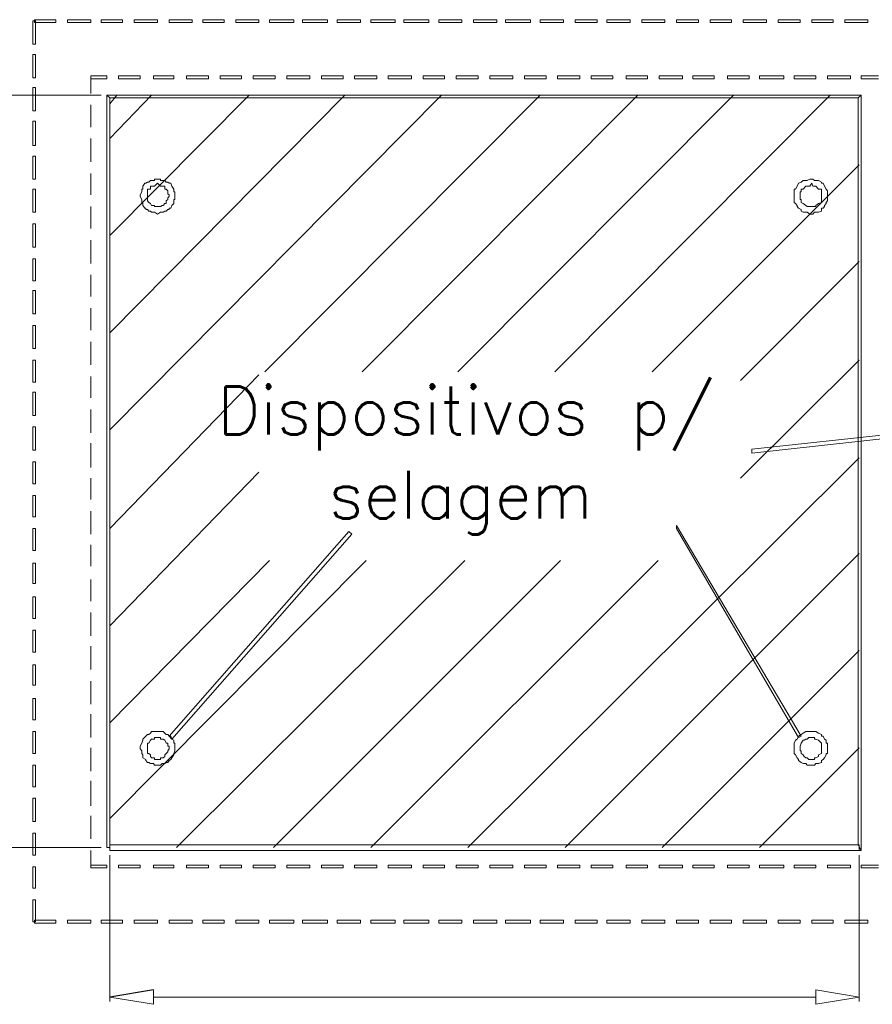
# Model space of a CAD drawing. Header units: metres. Extents: x -81 to 1042, y -541 to 334.
# Tile 117 of 130: x 927.53 to 929, y 240 to 241.7. Entities that reach past the tile are written whole.
import ezdxf

# ---------------------------------------------------------------- set-up
doc = ezdxf.new("R2010")
doc.units = ezdxf.units.M
doc.layers.add('LAYER 1', color=7, linetype='Continuous', lineweight=20)
doc.styles.add('txt', font='txt.shx')

msp = doc.modelspace()

# ---------------------------------------------------------------- linework, layer by layer
msp.add_line((927.7563, 240.0286), (927.6813, 240.0156))
at = {"layer": 'LAYER 1', "color": 7}
for p, q in [((927.5533, 241.6986), (927.5483, 241.6986)), ((927.5483, 241.6986), (927.5483, 241.6586)), ((927.5883, 241.7006), (927.5513, 241.7006)), ((927.5513, 241.7006), (927.5513, 241.6956)), ((927.5513, 241.6956), (927.5883, 241.6956)), ((927.5533, 241.6586), (927.5533, 241.6986)), ((927.5883, 241.6956), (927.5883, 241.7006)), ((927.6483, 241.7006), (927.6083, 241.7006)), ((927.6083, 241.7006), (927.6083, 241.6956)), ((927.6083, 241.6956), (927.6483, 241.6956)), ((927.6483, 241.6956), (927.6483, 241.7006)), ((927.7033, 241.7006), (927.6663, 241.7006)), ((927.6663, 241.7006), (927.6663, 241.6956)), ((927.6663, 241.6956), (927.7033, 241.6956)), ((927.7033, 241.6956), (927.7033, 241.7006)), ((927.7633, 241.7006), (927.7233, 241.7006)), ((927.7233, 241.7006), (927.7233, 241.6956)), ((927.7233, 241.6956), (927.7633, 241.6956)), ((927.7633, 241.6956), (927.7633, 241.7006)), ((927.8233, 241.7006), (927.7833, 241.7006)), ((927.7833, 241.7006), (927.7833, 241.6956)), ((927.7833, 241.6956), (927.8233, 241.6956)), ((927.8233, 241.6956), (927.8233, 241.7006)), ((927.8783, 241.7006), (927.8413, 241.7006)), ((927.8413, 241.7006), (927.8413, 241.6956)), ((927.8413, 241.6956), (927.8783, 241.6956)), ((927.8783, 241.6956), (927.8783, 241.7006)), ((927.9383, 241.7006), (927.8983, 241.7006)), ((927.8983, 241.7006), (927.8983, 241.6956)), ((927.8983, 241.6956), (927.9383, 241.6956)), ((927.9383, 241.6956), (927.9383, 241.7006)), ((927.9983, 241.7006), (927.9563, 241.7006)), ((927.9563, 241.7006), (927.9563, 241.6956)), ((927.9563, 241.6956), (927.9983, 241.6956)), ((927.9983, 241.6956), (927.9983, 241.7006)), ((928.0563, 241.7006), (928.0133, 241.7006)), ((928.0133, 241.7006), (928.0133, 241.6956)), ((928.0133, 241.6956), (928.0563, 241.6956)), ((928.0563, 241.6956), (928.0563, 241.7006)), ((928.1133, 241.7006), (928.0733, 241.7006)), ((928.0733, 241.7006), (928.0733, 241.6956)), ((928.0733, 241.6956), (928.1133, 241.6956)), ((928.1133, 241.6956), (928.1133, 241.7006)), ((928.1733, 241.7006), (928.1313, 241.7006)), ((928.1313, 241.7006), (928.1313, 241.6956)), ((928.1313, 241.6956), (928.1733, 241.6956)), ((928.1733, 241.6956), (928.1733, 241.7006)), ((928.2313, 241.7006), (928.1883, 241.7006)), ((928.1883, 241.7006), (928.1883, 241.6956)), ((928.1883, 241.6956), (928.2313, 241.6956)), ((928.2313, 241.6956), (928.2313, 241.7006)), ((928.2883, 241.7006), (928.2483, 241.7006)), ((928.2483, 241.7006), (928.2483, 241.6956)), ((928.2483, 241.6956), (928.2883, 241.6956)), ((928.2883, 241.6956), (928.2883, 241.7006)), ((928.3483, 241.7006), (928.3083, 241.7006)), ((928.3083, 241.7006), (928.3083, 241.6956)), ((928.3083, 241.6956), (928.3483, 241.6956)), ((928.3483, 241.6956), (928.3483, 241.7006)), ((928.4063, 241.7006), (928.3633, 241.7006)), ((928.3633, 241.7006), (928.3633, 241.6956)), ((928.3633, 241.6956), (928.4063, 241.6956)), ((928.4063, 241.6956), (928.4063, 241.7006)), ((928.4633, 241.7006), (928.4233, 241.7006)), ((928.4233, 241.7006), (928.4233, 241.6956)), ((928.4233, 241.6956), (928.4633, 241.6956)), ((928.4633, 241.6956), (928.4633, 241.7006)), ((928.5213, 241.7006), (928.4833, 241.7006)), ((928.4833, 241.7006), (928.4833, 241.6956)), ((928.4833, 241.6956), (928.5213, 241.6956)), ((928.5213, 241.6956), (928.5213, 241.7006)), ((928.5783, 241.7006), (928.5383, 241.7006)), ((928.5383, 241.7006), (928.5383, 241.6956)), ((928.5383, 241.6956), (928.5783, 241.6956)), ((928.5783, 241.6956), (928.5783, 241.7006)), ((928.6383, 241.7006), (928.5983, 241.7006)), ((928.5983, 241.7006), (928.5983, 241.6956)), ((928.5983, 241.6956), (928.6383, 241.6956)), ((928.6383, 241.6956), (928.6383, 241.7006)), ((928.6963, 241.7006), (928.6583, 241.7006)), ((928.6583, 241.7006), (928.6583, 241.6956)), ((928.6583, 241.6956), (928.6963, 241.6956)), ((928.6963, 241.6956), (928.6963, 241.7006)), ((928.7533, 241.7006), (928.7163, 241.7006)), ((928.7163, 241.7006), (928.7163, 241.6956)), ((928.7163, 241.6956), (928.7533, 241.6956)), ((928.7533, 241.6956), (928.7533, 241.7006)), ((928.8133, 241.7006), (928.7733, 241.7006)), ((928.7733, 241.7006), (928.7733, 241.6956)), ((928.7733, 241.6956), (928.8133, 241.6956)), ((928.8133, 241.6956), (928.8133, 241.7006)), ((928.8713, 241.7006), (928.8333, 241.7006)), ((928.8333, 241.7006), (928.8333, 241.6956)), ((928.8333, 241.6956), (928.8713, 241.6956)), ((928.8713, 241.6956), (928.8713, 241.7006)), ((928.9283, 241.7006), (928.8913, 241.7006)), ((928.8913, 241.7006), (928.8913, 241.6956)), ((928.8913, 241.6956), (928.9283, 241.6956)), ((928.9283, 241.6956), (928.9283, 241.7006)), ((928.9883, 241.7006), (928.9483, 241.7006)), ((928.9483, 241.7006), (928.9483, 241.6956)), ((928.9483, 241.6956), (928.9883, 241.6956)), ((928.9883, 241.6956), (928.9883, 241.7006)), ((927.5483, 241.6586), (927.5533, 241.6586)), ((927.5533, 241.6406), (927.5483, 241.6406)), ((927.5483, 241.6406), (927.5483, 241.6006)), ((927.5533, 241.6006), (927.5533, 241.6406)), ((927.6763, 241.6036), (927.6483, 241.6036)), ((927.6483, 241.6036), (927.6483, 241.5986)), ((927.6763, 241.5986), (927.6763, 241.6036)), ((927.7333, 241.6036), (927.6963, 241.6036)), ((927.6963, 241.6036), (927.6963, 241.5986)), ((927.7333, 241.5986), (927.7333, 241.6036)), ((927.7913, 241.6036), (927.7563, 241.6036)), ((927.7563, 241.6036), (927.7563, 241.5986)), ((927.7913, 241.5986), (927.7913, 241.6036)), ((927.8513, 241.6036), (927.8133, 241.6036)), ((927.8133, 241.6036), (927.8133, 241.5986)), ((927.8513, 241.5986), (927.8513, 241.6036)), ((927.9083, 241.6036), (927.8713, 241.6036)), ((927.8713, 241.6036), (927.8713, 241.5986)), ((927.9083, 241.5986), (927.9083, 241.6036)), ((927.9663, 241.6036), (927.9283, 241.6036)), ((927.9283, 241.6036), (927.9283, 241.5986)), ((927.9663, 241.5986), (927.9663, 241.6036)), ((928.0263, 241.6036), (927.9863, 241.6036)), ((927.9863, 241.6036), (927.9863, 241.5986)), ((928.0263, 241.5986), (928.0263, 241.6036)), ((928.0833, 241.6036), (928.0463, 241.6036)), ((928.0463, 241.6036), (928.0463, 241.5986)), ((928.0833, 241.5986), (928.0833, 241.6036)), ((928.1413, 241.6036), (928.1033, 241.6036)), ((928.1033, 241.6036), (928.1033, 241.5986)), ((928.1413, 241.5986), (928.1413, 241.6036)), ((928.2013, 241.6036), (928.1613, 241.6036)), ((928.1613, 241.6036), (928.1613, 241.5986)), ((928.2013, 241.5986), (928.2013, 241.6036)), ((928.2583, 241.6036), (928.2213, 241.6036)), ((928.2213, 241.6036), (928.2213, 241.5986)), ((928.2583, 241.5986), (928.2583, 241.6036)), ((928.3163, 241.6036), (928.2783, 241.6036)), ((928.2783, 241.6036), (928.2783, 241.5986)), ((928.3163, 241.5986), (928.3163, 241.6036)), ((928.3763, 241.6036), (928.3363, 241.6036)), ((928.3363, 241.6036), (928.3363, 241.5986)), ((928.3763, 241.5986), (928.3763, 241.6036)), ((928.4333, 241.6036), (928.3963, 241.6036)), ((928.3963, 241.6036), (928.3963, 241.5986)), ((928.4333, 241.5986), (928.4333, 241.6036)), ((928.4913, 241.6036), (928.4533, 241.6036)), ((928.4533, 241.6036), (928.4533, 241.5986)), ((928.4913, 241.5986), (928.4913, 241.6036)), ((928.5483, 241.6036), (928.5113, 241.6036)), ((928.5113, 241.6036), (928.5113, 241.5986)), ((928.5483, 241.5986), (928.5483, 241.6036)), ((928.6083, 241.6036), (928.5713, 241.6036)), ((928.5713, 241.6036), (928.5713, 241.5986)), ((928.6083, 241.5986), (928.6083, 241.6036)), ((928.6683, 241.6036), (928.6283, 241.6036)), ((928.6283, 241.6036), (928.6283, 241.5986)), ((928.6683, 241.5986), (928.6683, 241.6036)), ((928.7233, 241.6036), (928.6863, 241.6036)), ((928.6863, 241.6036), (928.6863, 241.5986)), ((928.7233, 241.5986), (928.7233, 241.6036)), ((928.7833, 241.6036), (928.7463, 241.6036)), ((928.7463, 241.6036), (928.7463, 241.5986)), ((928.7833, 241.5986), (928.7833, 241.6036)), ((928.8433, 241.6036), (928.8013, 241.6036)), ((928.8013, 241.6036), (928.8013, 241.5986)), ((928.8433, 241.5986), (928.8433, 241.6036)), ((928.8983, 241.6036), (928.8613, 241.6036)), ((928.8613, 241.6036), (928.8613, 241.5986)), ((928.8983, 241.5986), (928.8983, 241.6036)), ((928.9583, 241.6036), (928.9183, 241.6036)), ((928.9183, 241.6036), (928.9183, 241.5986)), ((928.9583, 241.5986), (928.9583, 241.6036)), ((929.0063, 241.6036), (928.9763, 241.6036)), ((928.9763, 241.6036), (928.9763, 241.5986)), ((927.5483, 241.6006), (927.5533, 241.6006)), ((927.6483, 241.5986), (927.6763, 241.5986)), ((927.6483, 241.5736), (927.6483, 241.5986)), ((927.6483, 241.5986), (927.6483, 241.5736)), ((927.6963, 241.5986), (927.7333, 241.5986)), ((927.7563, 241.5986), (927.7913, 241.5986)), ((927.8133, 241.5986), (927.8513, 241.5986)), ((927.8713, 241.5986), (927.9083, 241.5986)), ((927.9283, 241.5986), (927.9663, 241.5986)), ((927.9863, 241.5986), (928.0263, 241.5986)), ((928.0463, 241.5986), (928.0833, 241.5986)), ((928.1033, 241.5986), (928.1413, 241.5986)), ((928.1613, 241.5986), (928.2013, 241.5986)), ((928.2213, 241.5986), (928.2583, 241.5986)), ((928.2783, 241.5986), (928.3163, 241.5986)), ((928.3363, 241.5986), (928.3763, 241.5986)), ((928.3963, 241.5986), (928.4333, 241.5986)), ((928.4533, 241.5986), (928.4913, 241.5986)), ((928.5113, 241.5986), (928.5483, 241.5986)), ((928.5713, 241.5986), (928.6083, 241.5986)), ((928.6283, 241.5986), (928.6683, 241.5986)), ((928.6863, 241.5986), (928.7233, 241.5986)), ((928.7463, 241.5986), (928.7833, 241.5986)), ((928.8013, 241.5986), (928.8433, 241.5986)), ((928.8613, 241.5986), (928.8983, 241.5986)), ((928.9183, 241.5986), (928.9583, 241.5986)), ((928.9763, 241.5986), (929.0063, 241.5986)), ((927.6663, 241.5706), (927.3333, 241.5706)), ((927.5533, 241.5836), (927.5483, 241.5836)), ((927.5483, 241.5836), (927.5483, 241.5436)), ((927.5533, 241.5436), (927.5533, 241.5836)), ((927.6763, 241.5706), (927.6813, 241.5656)), ((928.9763, 241.5706), (927.6763, 241.5706)), ((927.6813, 241.5656), (927.6763, 241.5706)), ((927.6763, 241.5706), (927.6763, 240.2736)), ((927.6813, 241.5556), (927.6933, 241.5706)), ((927.6813, 240.9936), (928.2533, 241.5706)), ((927.6813, 241.1606), (928.0863, 241.5706)), ((927.6813, 241.3286), (927.9213, 241.5706)), ((927.6813, 241.4956), (927.7533, 241.5706)), ((927.9483, 241.0936), (928.4233, 241.5706)), ((928.1163, 241.0936), (928.5913, 241.5706)), ((928.2813, 241.0936), (928.7563, 241.5706)), ((928.4483, 241.0936), (928.9233, 241.5706)), ((928.9763, 241.5706), (928.9713, 241.5656)), ((928.9713, 241.5656), (928.9763, 241.5706)), ((928.9763, 240.2686), (928.9763, 241.5706)), ((927.6483, 241.5156), (927.6483, 241.5536)), ((927.6483, 241.5536), (927.6483, 241.5156)), ((927.6813, 241.5656), (928.9713, 241.5656)), ((927.6813, 240.2736), (927.6813, 241.5656)), ((928.9713, 241.5656), (928.9713, 240.2786)), ((927.5483, 241.5436), (927.5533, 241.5436)), ((927.5533, 241.5256), (927.5483, 241.5256)), ((927.5483, 241.5256), (927.5483, 241.4836)), ((927.5533, 241.4836), (927.5533, 241.5256)), ((927.5483, 241.4836), (927.5533, 241.4836)), ((927.6483, 241.4556), (927.6483, 241.4956)), ((927.6483, 241.4956), (927.6483, 241.4556)), ((927.5533, 241.4656), (927.5483, 241.4656)), ((927.5483, 241.4656), (927.5483, 241.4256)), ((927.5533, 241.4256), (927.5533, 241.4656)), ((928.6163, 241.0936), (928.9733, 241.4506)), ((927.6483, 241.3986), (927.6483, 241.4356)), ((927.6483, 241.4356), (927.6483, 241.3986)), ((927.5483, 241.4256), (927.5533, 241.4256)), ((927.7413, 241.4186), (927.7383, 241.4136)), ((927.7413, 241.4186), (927.7383, 241.4136)), ((927.7433, 241.4186), (927.7413, 241.4186)), ((927.7433, 241.4186), (927.7413, 241.4186)), ((927.7463, 241.4206), (927.7433, 241.4186)), ((927.7463, 241.4206), (927.7433, 241.4186)), ((927.7483, 241.4206), (927.7463, 241.4206)), ((927.7483, 241.4206), (927.7463, 241.4206)), ((927.7513, 241.4236), (927.7483, 241.4206)), ((927.7513, 241.4236), (927.7483, 241.4206)), ((927.7583, 241.4236), (927.7513, 241.4236)), ((927.7583, 241.4236), (927.7513, 241.4236)), ((927.7633, 241.4256), (927.7583, 241.4256)), ((927.7583, 241.4256), (927.7583, 241.4236)), ((927.7633, 241.4256), (927.7583, 241.4256)), ((927.7583, 241.4256), (927.7583, 241.4236)), ((927.7633, 241.4186), (927.7583, 241.4136)), ((927.7683, 241.4256), (927.7633, 241.4256)), ((927.7683, 241.4256), (927.7633, 241.4256)), ((927.7683, 241.4136), (927.7633, 241.4186)), ((927.7683, 241.4236), (927.7683, 241.4256)), ((927.7683, 241.4236), (927.7683, 241.4256)), ((927.7763, 241.4236), (927.7683, 241.4236)), ((927.7763, 241.4236), (927.7683, 241.4236)), ((927.7783, 241.4206), (927.7763, 241.4236)), ((927.7783, 241.4206), (927.7763, 241.4236)), ((927.7813, 241.4206), (927.7783, 241.4206)), ((927.7813, 241.4206), (927.7783, 241.4206)), ((927.7833, 241.4186), (927.7813, 241.4206)), ((927.7833, 241.4186), (927.7813, 241.4206)), ((927.7863, 241.4186), (927.7833, 241.4186)), ((927.7863, 241.4186), (927.7833, 241.4186)), ((927.7883, 241.4136), (927.7863, 241.4186)), ((927.7883, 241.4136), (927.7863, 241.4186)), ((928.8683, 241.4186), (928.8663, 241.4136)), ((928.8733, 241.4206), (928.8683, 241.4186)), ((928.8763, 241.4236), (928.8733, 241.4206)), ((928.8813, 241.4236), (928.8763, 241.4236)), ((928.8833, 241.4236), (928.8813, 241.4236)), ((928.8883, 241.4256), (928.8833, 241.4236)), ((928.8913, 241.4256), (928.8883, 241.4256)), ((928.8883, 241.4256), (928.8933, 241.4256)), ((928.8933, 241.4256), (928.8883, 241.4256)), ((928.8913, 241.4186), (928.8883, 241.4136)), ((928.8933, 241.4256), (928.8913, 241.4256)), ((928.8933, 241.4136), (928.8913, 241.4186)), ((928.8963, 241.4236), (928.8933, 241.4256)), ((928.8983, 241.4236), (928.8963, 241.4236)), ((928.9033, 241.4236), (928.8983, 241.4236)), ((928.9083, 241.4206), (928.9033, 241.4236)), ((928.9083, 241.4186), (928.9083, 241.4206)), ((928.9113, 241.4186), (928.9083, 241.4186)), ((928.9133, 241.4136), (928.9113, 241.4186)), ((927.5533, 241.4086), (927.5483, 241.4086)), ((927.5483, 241.4086), (927.5483, 241.3686)), ((927.5533, 241.3686), (927.5533, 241.4086)), ((927.7363, 241.4036), (927.7333, 241.3986)), ((927.7363, 241.4036), (927.7333, 241.3986)), ((927.7333, 241.3986), (927.7333, 241.3956)), ((927.7333, 241.3986), (927.7333, 241.3956)), ((927.7383, 241.4086), (927.7363, 241.4086)), ((927.7363, 241.4086), (927.7363, 241.4036)), ((927.7383, 241.4086), (927.7363, 241.4086)), ((927.7363, 241.4086), (927.7363, 241.4036)), ((927.7383, 241.4136), (927.7383, 241.4086)), ((927.7383, 241.4136), (927.7383, 241.4086)), ((927.7483, 241.4086), (927.7463, 241.4086)), ((927.7463, 241.4086), (927.7463, 241.3886)), ((927.7513, 241.4086), (927.7483, 241.4086)), ((927.7533, 241.4136), (927.7513, 241.4136)), ((927.7513, 241.4136), (927.7513, 241.4086)), ((927.7563, 241.4136), (927.7533, 241.4136)), ((927.7583, 241.4136), (927.7563, 241.4136)), ((927.7713, 241.4136), (927.7683, 241.4136)), ((927.7733, 241.4136), (927.7713, 241.4136)), ((927.7763, 241.4136), (927.7733, 241.4136)), ((927.7763, 241.4086), (927.7763, 241.4136)), ((927.7783, 241.4086), (927.7763, 241.4086)), ((927.7813, 241.4056), (927.7783, 241.4086)), ((927.7813, 241.4006), (927.7813, 241.4056)), ((927.7833, 241.3986), (927.7813, 241.4006)), ((927.7833, 241.3956), (927.7833, 241.3986)), ((927.7913, 241.4086), (927.7883, 241.4136)), ((927.7913, 241.4086), (927.7883, 241.4136)), ((927.7913, 241.4036), (927.7913, 241.4086)), ((927.7913, 241.4036), (927.7913, 241.4086)), ((927.7933, 241.4036), (927.7913, 241.4036)), ((927.7933, 241.4036), (927.7913, 241.4036)), ((927.7933, 241.3986), (927.7933, 241.4036)), ((927.7933, 241.3986), (927.7933, 241.4036)), ((927.7933, 241.3906), (927.7933, 241.3986)), ((927.7933, 241.3906), (927.7933, 241.3986)), ((928.8633, 241.4086), (928.8613, 241.4086)), ((928.8613, 241.4086), (928.8613, 241.3856)), ((928.8663, 241.4136), (928.8633, 241.4086)), ((928.8733, 241.4036), (928.8713, 241.4036)), ((928.8713, 241.4036), (928.8713, 241.3906)), ((928.8763, 241.4086), (928.8733, 241.4086)), ((928.8733, 241.4086), (928.8733, 241.4036)), ((928.8813, 241.4136), (928.8763, 241.4086)), ((928.8883, 241.4136), (928.8813, 241.4136)), ((928.8983, 241.4136), (928.8933, 241.4136)), ((928.9033, 241.4086), (928.8983, 241.4136)), ((928.9083, 241.4086), (928.9033, 241.4086)), ((928.9083, 241.4036), (928.9083, 241.4086)), ((928.9083, 241.3986), (928.9083, 241.4036)), ((928.9083, 241.3906), (928.9083, 241.3986)), ((928.9163, 241.4086), (928.9133, 241.4136)), ((928.9183, 241.4056), (928.9163, 241.4086)), ((928.9183, 241.3986), (928.9183, 241.4056)), ((928.9183, 241.3886), (928.9183, 241.3986)), ((927.7333, 241.3956), (927.7363, 241.3906)), ((927.7333, 241.3956), (927.7363, 241.3906)), ((927.7363, 241.3906), (927.7363, 241.3856)), ((927.7363, 241.3906), (927.7363, 241.3856)), ((927.7363, 241.3856), (927.7383, 241.3836)), ((927.7363, 241.3856), (927.7383, 241.3836)), ((927.7383, 241.3836), (927.7383, 241.3806)), ((927.7383, 241.3836), (927.7383, 241.3806)), ((927.7463, 241.3886), (927.7483, 241.3856)), ((927.7483, 241.3856), (927.7513, 241.3836)), ((927.7513, 241.3836), (927.7533, 241.3806)), ((927.7733, 241.3806), (927.7763, 241.3836)), ((927.7763, 241.3836), (927.7783, 241.3836)), ((927.7783, 241.3886), (927.7813, 241.3906)), ((927.7783, 241.3836), (927.7783, 241.3886)), ((927.7813, 241.3936), (927.7833, 241.3956)), ((927.7813, 241.3906), (927.7813, 241.3936)), ((927.7883, 241.3806), (927.7913, 241.3836)), ((927.7883, 241.3806), (927.7913, 241.3836)), ((927.7913, 241.3836), (927.7913, 241.3906)), ((927.7913, 241.3906), (927.7933, 241.3906)), ((927.7913, 241.3836), (927.7913, 241.3906)), ((927.7913, 241.3906), (927.7933, 241.3906)), ((928.8613, 241.3856), (928.8633, 241.3836)), ((928.8633, 241.3836), (928.8663, 241.3806)), ((928.8713, 241.3906), (928.8733, 241.3906)), ((928.8733, 241.3906), (928.8733, 241.3856)), ((928.8733, 241.3856), (928.8763, 241.3836)), ((928.8763, 241.3836), (928.8813, 241.3806)), ((928.8983, 241.3806), (928.9033, 241.3836)), ((928.9033, 241.3836), (928.9083, 241.3856)), ((928.9083, 241.3856), (928.9083, 241.3906)), ((928.9133, 241.3806), (928.9163, 241.3836)), ((928.9163, 241.3856), (928.9183, 241.3886)), ((928.9163, 241.3836), (928.9163, 241.3856)), ((927.5483, 241.3686), (927.5533, 241.3686)), ((927.6483, 241.3406), (927.6483, 241.3786)), ((927.6483, 241.3786), (927.6483, 241.3406)), ((927.7383, 241.3806), (927.7413, 241.3756)), ((927.7383, 241.3806), (927.7413, 241.3756)), ((927.7413, 241.3756), (927.7433, 241.3756)), ((927.7413, 241.3756), (927.7433, 241.3756)), ((927.7433, 241.3756), (927.7433, 241.3736)), ((927.7433, 241.3756), (927.7433, 241.3736)), ((927.7433, 241.3736), (927.7463, 241.3736)), ((927.7433, 241.3736), (927.7463, 241.3736)), ((927.7463, 241.3736), (927.7483, 241.3706)), ((927.7463, 241.3736), (927.7483, 241.3706)), ((927.7483, 241.3706), (927.7513, 241.3706)), ((927.7483, 241.3706), (927.7513, 241.3706)), ((927.7513, 241.3706), (927.7533, 241.3686)), ((927.7513, 241.3706), (927.7533, 241.3686)), ((927.7533, 241.3806), (927.7583, 241.3806)), ((927.7533, 241.3686), (927.7583, 241.3686)), ((927.7533, 241.3686), (927.7583, 241.3686)), ((927.7583, 241.3806), (927.7583, 241.3786)), ((927.7583, 241.3786), (927.7633, 241.3786)), ((927.7583, 241.3686), (927.7633, 241.3656)), ((927.7583, 241.3686), (927.7633, 241.3656)), ((927.7633, 241.3786), (927.7683, 241.3786)), ((927.7633, 241.3656), (927.7683, 241.3686)), ((927.7633, 241.3656), (927.7683, 241.3686)), ((927.7683, 241.3786), (927.7713, 241.3806)), ((927.7683, 241.3686), (927.7733, 241.3686)), ((927.7683, 241.3686), (927.7733, 241.3686)), ((927.7713, 241.3806), (927.7733, 241.3806)), ((927.7733, 241.3686), (927.7763, 241.3706)), ((927.7733, 241.3686), (927.7763, 241.3706)), ((927.7763, 241.3706), (927.7783, 241.3706)), ((927.7763, 241.3706), (927.7783, 241.3706)), ((927.7783, 241.3706), (927.7813, 241.3736)), ((927.7783, 241.3706), (927.7813, 241.3736)), ((927.7813, 241.3736), (927.7833, 241.3736)), ((927.7813, 241.3736), (927.7833, 241.3736)), ((927.7833, 241.3736), (927.7833, 241.3756)), ((927.7833, 241.3756), (927.7863, 241.3756)), ((927.7833, 241.3736), (927.7833, 241.3756)), ((927.7833, 241.3756), (927.7863, 241.3756)), ((927.7863, 241.3756), (927.7883, 241.3806)), ((927.7863, 241.3756), (927.7883, 241.3806)), ((928.8663, 241.3806), (928.8663, 241.3786)), ((928.8663, 241.3786), (928.8683, 241.3756)), ((928.8683, 241.3756), (928.8733, 241.3736)), ((928.8733, 241.3736), (928.8733, 241.3706)), ((928.8733, 241.3706), (928.8763, 241.3686)), ((928.8763, 241.3686), (928.8813, 241.3686)), ((928.8813, 241.3806), (928.8833, 241.3786)), ((928.8813, 241.3686), (928.8833, 241.3686)), ((928.8833, 241.3786), (928.8983, 241.3786)), ((928.8833, 241.3686), (928.8883, 241.3656)), ((928.8883, 241.3656), (928.8933, 241.3656)), ((928.8933, 241.3656), (928.8963, 241.3686)), ((928.8963, 241.3686), (928.8983, 241.3686)), ((928.8983, 241.3786), (928.8983, 241.3806)), ((928.8983, 241.3686), (928.9033, 241.3686)), ((928.9033, 241.3686), (928.9083, 241.3706)), ((928.9083, 241.3736), (928.9083, 241.3756)), ((928.9083, 241.3756), (928.9113, 241.3756)), ((928.9083, 241.3706), (928.9083, 241.3736)), ((928.9113, 241.3756), (928.9133, 241.3786)), ((928.9133, 241.3786), (928.9133, 241.3806)), ((927.5533, 241.3486), (927.5483, 241.3486)), ((927.5483, 241.3486), (927.5483, 241.3086)), ((927.5533, 241.3086), (927.5533, 241.3486)), ((927.6483, 241.2806), (927.6483, 241.3206)), ((927.6483, 241.3206), (927.6483, 241.2806)), ((927.5483, 241.3086), (927.5533, 241.3086)), ((927.5533, 241.2886), (927.5483, 241.2886)), ((927.5483, 241.2886), (927.5483, 241.2506)), ((927.5533, 241.2506), (927.5533, 241.2886)), ((928.7683, 241.0786), (928.9733, 241.2836)), ((927.5483, 241.2506), (927.5533, 241.2506)), ((927.6483, 241.2236), (927.6483, 241.2606)), ((927.6483, 241.2606), (927.6483, 241.2236)), ((927.5533, 241.2336), (927.5483, 241.2336)), ((927.5483, 241.2336), (927.5483, 241.1936)), ((927.5533, 241.1936), (927.5533, 241.2336)), ((927.6483, 241.1656), (927.6483, 241.2036)), ((927.6483, 241.2036), (927.6483, 241.1656)), ((927.5483, 241.1936), (927.5533, 241.1936)), ((927.5533, 241.1736), (927.5483, 241.1736)), ((927.5483, 241.1736), (927.5483, 241.1336)), ((927.5533, 241.1336), (927.5533, 241.1736)), ((927.6483, 241.1056), (927.6483, 241.1456)), ((927.6483, 241.1456), (927.6483, 241.1056)), ((927.5483, 241.1336), (927.5533, 241.1336)), ((927.5533, 241.1136), (927.5483, 241.1136)), ((927.5483, 241.1136), (927.5483, 241.0756)), ((927.5533, 241.0756), (927.5533, 241.1136)), ((928.7683, 240.9106), (928.9733, 241.1136)), ((927.6483, 241.0486), (927.6483, 241.0856)), ((927.6483, 241.0856), (927.6483, 241.0486)), ((927.6813, 240.8236), (927.9383, 241.0886)), ((927.5483, 241.0756), (927.5533, 241.0756)), ((927.5533, 241.0586), (927.5483, 241.0586)), ((927.5483, 241.0586), (927.5483, 241.0186)), ((927.5533, 241.0186), (927.5533, 241.0586)), ((927.6483, 240.9886), (927.6483, 241.0286)), ((927.6483, 241.0286), (927.6483, 240.9886)), ((927.5483, 241.0186), (927.5533, 241.0186)), ((929.3333, 241.0186), (928.7883, 240.9606)), ((928.7883, 240.9536), (929.3363, 241.0136)), ((927.5533, 240.9986), (927.5483, 240.9986)), ((927.5483, 240.9986), (927.5483, 240.9586)), ((927.5533, 240.9586), (927.5533, 240.9986)), ((927.5483, 240.9586), (927.5533, 240.9586)), ((927.6483, 240.9286), (927.6483, 240.9706)), ((927.6483, 240.9706), (927.6483, 240.9286)), ((928.7883, 240.9606), (928.7883, 240.9536)), ((928.2983, 240.2736), (928.9733, 240.9456)), ((927.5533, 240.9386), (927.5483, 240.9386)), ((927.5483, 240.9386), (927.5483, 240.9006)), ((927.5533, 240.9006), (927.5533, 240.9386)), ((927.6483, 240.8736), (927.6483, 240.9106)), ((927.6483, 240.9106), (927.6483, 240.8736)), ((927.6813, 240.6556), (927.9383, 240.9206)), ((927.5483, 240.9006), (927.5533, 240.9006)), ((927.5533, 240.8806), (927.5483, 240.8806)), ((927.5483, 240.8806), (927.5483, 240.8436)), ((927.5533, 240.8436), (927.5533, 240.8806)), ((927.5483, 240.8436), (927.5533, 240.8436)), ((927.6483, 240.8136), (927.6483, 240.8536)), ((927.6483, 240.8536), (927.6483, 240.8136)), ((927.5533, 240.8236), (927.5483, 240.8236)), ((927.5483, 240.8236), (927.5483, 240.7856)), ((927.5533, 240.7856), (927.5533, 240.8236)), ((928.6583, 240.8286), (928.6583, 240.8236)), ((928.8733, 240.4656), (928.6583, 240.8286)), ((928.6583, 240.8236), (928.8683, 240.4636)), ((928.0933, 240.8186), (927.7833, 240.4656)), ((927.7883, 240.4606), (928.0983, 240.8136)), ((928.0983, 240.8136), (928.0933, 240.8186)), ((927.6483, 240.7586), (927.6483, 240.7956)), ((927.6483, 240.7956), (927.6483, 240.7586)), ((927.5483, 240.7856), (927.5533, 240.7856)), ((928.4663, 240.2736), (928.9733, 240.7806)), ((927.5533, 240.7636), (927.5483, 240.7636)), ((927.5483, 240.7636), (927.5483, 240.7286)), ((927.5533, 240.7286), (927.5533, 240.7636)), ((927.6813, 240.3236), (928.1233, 240.7686)), ((927.6813, 240.4886), (927.9563, 240.7686)), ((927.7963, 240.2736), (928.2933, 240.7686)), ((927.9633, 240.2736), (928.4583, 240.7686)), ((928.1313, 240.2736), (928.6263, 240.7686)), ((927.5483, 240.7286), (927.5533, 240.7286)), ((927.6483, 240.6986), (927.6483, 240.7356)), ((927.6483, 240.7356), (927.6483, 240.6986)), ((927.5533, 240.7056), (927.5483, 240.7056)), ((927.5483, 240.7056), (927.5483, 240.6686)), ((927.5533, 240.6686), (927.5533, 240.7056)), ((927.5483, 240.6686), (927.5533, 240.6686)), ((927.6483, 240.6386), (927.6483, 240.6786)), ((927.6483, 240.6786), (927.6483, 240.6386)), ((927.5533, 240.6486), (927.5483, 240.6486)), ((927.5483, 240.6486), (927.5483, 240.6106)), ((927.5533, 240.6106), (927.5533, 240.6486)), ((927.6483, 240.5806), (927.6483, 240.6206)), ((927.6483, 240.6206), (927.6483, 240.5806)), ((927.5483, 240.6106), (927.5533, 240.6106)), ((928.6333, 240.2736), (928.9733, 240.6136)), ((927.5533, 240.5886), (927.5483, 240.5886)), ((927.5483, 240.5886), (927.5483, 240.5536)), ((927.5533, 240.5536), (927.5533, 240.5886)), ((927.5483, 240.5536), (927.5533, 240.5536)), ((927.6483, 240.5206), (927.6483, 240.5606)), ((927.6483, 240.5606), (927.6483, 240.5206)), ((927.5533, 240.5306), (927.5483, 240.5306)), ((927.5483, 240.5306), (927.5483, 240.4936)), ((927.5533, 240.4936), (927.5533, 240.5306)), ((927.6483, 240.4636), (927.6483, 240.5036)), ((927.6483, 240.5036), (927.6483, 240.4636)), ((927.5483, 240.4936), (927.5533, 240.4936)), ((927.5533, 240.4736), (927.5483, 240.4736)), ((927.5483, 240.4736), (927.5483, 240.4356)), ((927.5533, 240.4356), (927.5533, 240.4736)), ((927.7433, 240.4656), (927.7383, 240.4606)), ((927.7463, 240.4686), (927.7433, 240.4656)), ((927.7483, 240.4686), (927.7463, 240.4686)), ((927.7513, 240.4706), (927.7483, 240.4686)), ((927.7533, 240.4736), (927.7513, 240.4706)), ((927.7563, 240.4736), (927.7533, 240.4736)), ((927.7533, 240.4736), (927.7733, 240.4736)), ((927.7733, 240.4736), (927.7533, 240.4736)), ((927.7733, 240.4736), (927.7563, 240.4736)), ((927.7583, 240.4736), (927.7563, 240.4736)), ((927.7563, 240.4736), (927.7713, 240.4736)), ((927.7713, 240.4736), (927.7583, 240.4736)), ((927.7633, 240.4736), (927.7583, 240.4736)), ((927.7583, 240.4736), (927.7683, 240.4736)), ((927.7683, 240.4736), (927.7633, 240.4736)), ((927.7633, 240.4736), (927.7683, 240.4736)), ((927.7683, 240.4736), (927.7633, 240.4736)), ((927.7763, 240.4706), (927.7733, 240.4736)), ((927.7783, 240.4686), (927.7763, 240.4706)), ((927.7813, 240.4686), (927.7783, 240.4686)), ((927.7833, 240.4656), (927.7813, 240.4686)), ((927.7833, 240.4656), (927.7883, 240.4606)), ((927.7863, 240.4656), (927.7833, 240.4656)), ((927.7883, 240.4606), (927.7863, 240.4656)), ((928.8683, 240.4656), (928.8663, 240.4606)), ((928.8733, 240.4686), (928.8683, 240.4656)), ((928.8683, 240.4636), (928.8733, 240.4656)), ((928.8763, 240.4706), (928.8733, 240.4686)), ((928.8813, 240.4736), (928.8763, 240.4706)), ((928.8983, 240.4736), (928.8813, 240.4736)), ((928.8833, 240.4736), (928.8813, 240.4736)), ((928.8813, 240.4736), (928.8983, 240.4736)), ((928.8983, 240.4736), (928.8833, 240.4736)), ((928.8883, 240.4736), (928.8833, 240.4736)), ((928.8833, 240.4736), (928.8963, 240.4736)), ((928.8963, 240.4736), (928.8883, 240.4736)), ((928.8913, 240.4736), (928.8883, 240.4736)), ((928.8883, 240.4736), (928.8933, 240.4736)), ((928.8933, 240.4736), (928.8913, 240.4736)), ((928.9033, 240.4706), (928.8983, 240.4736)), ((928.9083, 240.4686), (928.9033, 240.4706)), ((928.9083, 240.4656), (928.9083, 240.4686)), ((928.9113, 240.4656), (928.9083, 240.4656)), ((928.9133, 240.4606), (928.9113, 240.4656)), ((927.7363, 240.4536), (927.7333, 240.4486)), ((927.7333, 240.4486), (927.7333, 240.4436)), ((927.7383, 240.4586), (927.7363, 240.4536)), ((927.7383, 240.4606), (927.7383, 240.4586)), ((927.7483, 240.4536), (927.7463, 240.4536)), ((927.7463, 240.4536), (927.7463, 240.4356)), ((927.7513, 240.4586), (927.7483, 240.4536)), ((927.7533, 240.4606), (927.7513, 240.4586)), ((927.7583, 240.4606), (927.7533, 240.4606)), ((927.7633, 240.4636), (927.7583, 240.4636)), ((927.7583, 240.4636), (927.7683, 240.4636)), ((927.7633, 240.4636), (927.7583, 240.4636)), ((927.7583, 240.4636), (927.7583, 240.4606)), ((927.7683, 240.4636), (927.7633, 240.4636)), ((927.7683, 240.4636), (927.7633, 240.4636)), ((927.7683, 240.4606), (927.7683, 240.4636)), ((927.7733, 240.4606), (927.7683, 240.4606)), ((927.7763, 240.4586), (927.7733, 240.4606)), ((927.7783, 240.4536), (927.7763, 240.4586)), ((927.7813, 240.4536), (927.7783, 240.4536)), ((927.7813, 240.4486), (927.7813, 240.4536)), ((927.7833, 240.4486), (927.7813, 240.4486)), ((927.7833, 240.4456), (927.7833, 240.4486)), ((927.7913, 240.4586), (927.7883, 240.4606)), ((927.7913, 240.4536), (927.7913, 240.4586)), ((927.7933, 240.4536), (927.7913, 240.4536)), ((927.7933, 240.4456), (927.7933, 240.4536)), ((928.8633, 240.4586), (928.8613, 240.4536)), ((928.8613, 240.4536), (928.8613, 240.4356)), ((928.8663, 240.4606), (928.8633, 240.4586)), ((928.8733, 240.4536), (928.8713, 240.4486)), ((928.8713, 240.4486), (928.8713, 240.4406)), ((928.8763, 240.4586), (928.8733, 240.4536)), ((928.8783, 240.4586), (928.8763, 240.4586)), ((928.8813, 240.4606), (928.8783, 240.4586)), ((928.8833, 240.4606), (928.8813, 240.4606)), ((928.8863, 240.4636), (928.8833, 240.4606)), ((928.8883, 240.4636), (928.8863, 240.4636)), ((928.8863, 240.4636), (928.8963, 240.4636)), ((928.8913, 240.4636), (928.8863, 240.4636)), ((928.8963, 240.4636), (928.8883, 240.4636)), ((928.8963, 240.4636), (928.8913, 240.4636)), ((928.8963, 240.4606), (928.8963, 240.4636)), ((928.8983, 240.4606), (928.8963, 240.4606)), ((928.9033, 240.4586), (928.8983, 240.4606)), ((928.9083, 240.4536), (928.9033, 240.4586)), ((928.9083, 240.4486), (928.9083, 240.4536)), ((928.9083, 240.4456), (928.9083, 240.4486)), ((928.9163, 240.4586), (928.9133, 240.4606)), ((928.9163, 240.4536), (928.9163, 240.4586)), ((928.9183, 240.4536), (928.9163, 240.4536)), ((928.9183, 240.4456), (928.9183, 240.4536)), ((927.5483, 240.4356), (927.5533, 240.4356)), ((927.6483, 240.4056), (927.6483, 240.4456)), ((927.6483, 240.4456), (927.6483, 240.4056)), ((927.7333, 240.4436), (927.7363, 240.4406)), ((927.7363, 240.4406), (927.7363, 240.4356)), ((927.7363, 240.4356), (927.7383, 240.4336)), ((927.7383, 240.4336), (927.7383, 240.4286)), ((927.7463, 240.4356), (927.7483, 240.4356)), ((927.7483, 240.4356), (927.7513, 240.4336)), ((927.7513, 240.4336), (927.7513, 240.4306)), ((927.7763, 240.4336), (927.7783, 240.4356)), ((927.7763, 240.4306), (927.7763, 240.4336)), ((927.7783, 240.4356), (927.7813, 240.4386)), ((927.7813, 240.4406), (927.7833, 240.4436)), ((927.7813, 240.4386), (927.7813, 240.4406)), ((927.7833, 240.4436), (927.7833, 240.4456)), ((927.7883, 240.4286), (927.7913, 240.4336)), ((927.7913, 240.4356), (927.7933, 240.4406)), ((927.7913, 240.4336), (927.7913, 240.4356)), ((927.7933, 240.4406), (927.7933, 240.4456)), ((928.8013, 240.2736), (928.9733, 240.4456)), ((928.8613, 240.4356), (928.8633, 240.4336)), ((928.8633, 240.4336), (928.8663, 240.4286)), ((928.8713, 240.4406), (928.8733, 240.4406)), ((928.8733, 240.4406), (928.8733, 240.4356)), ((928.8733, 240.4356), (928.8763, 240.4336)), ((928.8763, 240.4336), (928.8783, 240.4306)), ((928.9033, 240.4336), (928.9083, 240.4356)), ((928.9033, 240.4306), (928.9033, 240.4336)), ((928.9083, 240.4406), (928.9083, 240.4456)), ((928.9083, 240.4356), (928.9083, 240.4406)), ((928.9133, 240.4286), (928.9163, 240.4336)), ((928.9163, 240.4336), (928.9163, 240.4356)), ((928.9163, 240.4356), (928.9183, 240.4356)), ((928.9183, 240.4356), (928.9183, 240.4456)), ((927.5533, 240.4156), (927.5483, 240.4156)), ((927.5483, 240.4156), (927.5483, 240.3786)), ((927.5533, 240.3786), (927.5533, 240.4156)), ((927.7383, 240.4286), (927.7433, 240.4256)), ((927.7433, 240.4256), (927.7433, 240.4236)), ((927.7433, 240.4236), (927.7463, 240.4206)), ((927.7463, 240.4206), (927.7483, 240.4206)), ((927.7483, 240.4206), (927.7513, 240.4186)), ((927.7513, 240.4306), (927.7533, 240.4286)), ((927.7513, 240.4186), (927.7563, 240.4186)), ((927.7533, 240.4286), (927.7583, 240.4286)), ((927.7563, 240.4186), (927.7583, 240.4156)), ((927.7583, 240.4286), (927.7583, 240.4256)), ((927.7583, 240.4256), (927.7633, 240.4256)), ((927.7583, 240.4156), (927.7683, 240.4156)), ((927.7633, 240.4256), (927.7683, 240.4256)), ((927.7683, 240.4256), (927.7683, 240.4286)), ((927.7683, 240.4286), (927.7733, 240.4286)), ((927.7683, 240.4156), (927.7713, 240.4186)), ((927.7713, 240.4186), (927.7763, 240.4186)), ((927.7733, 240.4286), (927.7763, 240.4306)), ((927.7763, 240.4186), (927.7783, 240.4206)), ((927.7783, 240.4206), (927.7813, 240.4206)), ((927.7813, 240.4206), (927.7833, 240.4236)), ((927.7833, 240.4236), (927.7863, 240.4256)), ((927.7863, 240.4256), (927.7883, 240.4286)), ((928.8663, 240.4286), (928.8683, 240.4256)), ((928.8683, 240.4256), (928.8683, 240.4236)), ((928.8683, 240.4236), (928.8733, 240.4206)), ((928.8733, 240.4206), (928.8763, 240.4186)), ((928.8763, 240.4186), (928.8813, 240.4186)), ((928.8783, 240.4306), (928.8813, 240.4286)), ((928.8813, 240.4286), (928.8833, 240.4286)), ((928.8813, 240.4186), (928.8833, 240.4156)), ((928.8833, 240.4286), (928.8863, 240.4256)), ((928.8833, 240.4156), (928.8963, 240.4156)), ((928.8863, 240.4256), (928.8913, 240.4256)), ((928.8913, 240.4256), (928.8963, 240.4256)), ((928.8963, 240.4256), (928.8963, 240.4286)), ((928.8963, 240.4286), (928.8983, 240.4286)), ((928.8963, 240.4156), (928.8983, 240.4186)), ((928.8983, 240.4286), (928.9033, 240.4306)), ((928.8983, 240.4186), (928.9033, 240.4186)), ((928.9033, 240.4186), (928.9083, 240.4206)), ((928.9083, 240.4236), (928.9113, 240.4256)), ((928.9083, 240.4206), (928.9083, 240.4236)), ((928.9113, 240.4256), (928.9133, 240.4286)), ((927.6483, 240.3456), (927.6483, 240.3886)), ((927.6483, 240.3886), (927.6483, 240.3456)), ((927.5483, 240.3786), (927.5533, 240.3786)), ((927.5533, 240.3586), (927.5483, 240.3586)), ((927.5483, 240.3586), (927.5483, 240.3186)), ((927.5533, 240.3186), (927.5533, 240.3586)), ((927.5483, 240.3186), (927.5533, 240.3186)), ((927.6483, 240.2886), (927.6483, 240.3286)), ((927.6483, 240.3286), (927.6483, 240.2886)), ((927.5533, 240.2986), (927.5483, 240.2986)), ((927.5483, 240.2986), (927.5483, 240.2606)), ((927.5533, 240.2606), (927.5533, 240.2986)), ((928.9733, 240.2786), (927.6813, 240.2786)), ((927.6813, 240.2786), (927.6813, 240.2686)), ((928.9713, 240.2786), (927.6813, 240.2786)), ((927.6813, 240.2786), (927.6813, 240.2686)), ((928.9763, 240.2686), (928.9713, 240.2786)), ((928.9713, 240.2786), (928.9763, 240.2686)), ((928.9733, 240.2686), (928.9733, 240.2786)), ((927.6663, 240.2736), (927.3333, 240.2736)), ((927.6483, 240.2436), (927.6483, 240.2686)), ((927.6483, 240.2686), (927.6483, 240.2436)), ((927.6763, 240.2736), (927.6813, 240.2736)), ((927.6813, 240.2686), (928.9733, 240.2686)), ((927.6813, 240.2686), (928.9763, 240.2686)), ((927.5483, 240.2606), (927.5533, 240.2606)), ((927.6813, 240.2606), (927.6813, 240.0086)), ((928.9733, 240.2606), (928.9733, 240.0086)), ((927.5533, 240.2406), (927.5483, 240.2406)), ((927.5483, 240.2406), (927.5483, 240.2036)), ((927.5533, 240.2036), (927.5533, 240.2406)), ((927.6763, 240.2436), (927.6483, 240.2436)), ((927.6483, 240.2436), (927.6483, 240.2386)), ((927.6483, 240.2386), (927.6763, 240.2386)), ((927.6763, 240.2386), (927.6763, 240.2436)), ((927.7333, 240.2436), (927.6963, 240.2436)), ((927.6963, 240.2436), (927.6963, 240.2386)), ((927.6963, 240.2386), (927.7333, 240.2386)), ((927.7333, 240.2386), (927.7333, 240.2436)), ((927.7913, 240.2436), (927.7563, 240.2436)), ((927.7563, 240.2436), (927.7563, 240.2386)), ((927.7563, 240.2386), (927.7913, 240.2386)), ((927.7913, 240.2386), (927.7913, 240.2436)), ((927.8513, 240.2436), (927.8133, 240.2436)), ((927.8133, 240.2436), (927.8133, 240.2386)), ((927.8133, 240.2386), (927.8513, 240.2386)), ((927.8513, 240.2386), (927.8513, 240.2436)), ((927.9083, 240.2436), (927.8713, 240.2436)), ((927.8713, 240.2436), (927.8713, 240.2386)), ((927.8713, 240.2386), (927.9083, 240.2386)), ((927.9083, 240.2386), (927.9083, 240.2436)), ((927.9663, 240.2436), (927.9283, 240.2436)), ((927.9283, 240.2436), (927.9283, 240.2386)), ((927.9283, 240.2386), (927.9663, 240.2386)), ((927.9663, 240.2386), (927.9663, 240.2436)), ((928.0263, 240.2436), (927.9863, 240.2436)), ((927.9863, 240.2436), (927.9863, 240.2386)), ((927.9863, 240.2386), (928.0263, 240.2386)), ((928.0263, 240.2386), (928.0263, 240.2436)), ((928.0833, 240.2436), (928.0463, 240.2436)), ((928.0463, 240.2436), (928.0463, 240.2386)), ((928.0463, 240.2386), (928.0833, 240.2386)), ((928.0833, 240.2386), (928.0833, 240.2436)), ((928.1413, 240.2436), (928.1033, 240.2436)), ((928.1033, 240.2436), (928.1033, 240.2386)), ((928.1033, 240.2386), (928.1413, 240.2386)), ((928.1413, 240.2386), (928.1413, 240.2436)), ((928.2013, 240.2436), (928.1613, 240.2436)), ((928.1613, 240.2436), (928.1613, 240.2386)), ((928.1613, 240.2386), (928.2013, 240.2386)), ((928.2013, 240.2386), (928.2013, 240.2436)), ((928.2583, 240.2436), (928.2213, 240.2436)), ((928.2213, 240.2436), (928.2213, 240.2386)), ((928.2213, 240.2386), (928.2583, 240.2386)), ((928.2583, 240.2386), (928.2583, 240.2436)), ((928.3163, 240.2436), (928.2783, 240.2436)), ((928.2783, 240.2436), (928.2783, 240.2386)), ((928.2783, 240.2386), (928.3163, 240.2386)), ((928.3163, 240.2386), (928.3163, 240.2436)), ((928.3763, 240.2436), (928.3363, 240.2436)), ((928.3363, 240.2436), (928.3363, 240.2386)), ((928.3363, 240.2386), (928.3763, 240.2386)), ((928.3763, 240.2386), (928.3763, 240.2436)), ((928.4333, 240.2436), (928.3963, 240.2436)), ((928.3963, 240.2436), (928.3963, 240.2386)), ((928.3963, 240.2386), (928.4333, 240.2386)), ((928.4333, 240.2386), (928.4333, 240.2436)), ((928.4913, 240.2436), (928.4533, 240.2436)), ((928.4533, 240.2436), (928.4533, 240.2386)), ((928.4533, 240.2386), (928.4913, 240.2386)), ((928.4913, 240.2386), (928.4913, 240.2436)), ((928.5483, 240.2436), (928.5113, 240.2436)), ((928.5113, 240.2436), (928.5113, 240.2386)), ((928.5113, 240.2386), (928.5483, 240.2386)), ((928.5483, 240.2386), (928.5483, 240.2436)), ((928.6083, 240.2436), (928.5713, 240.2436)), ((928.5713, 240.2436), (928.5713, 240.2386)), ((928.5713, 240.2386), (928.6083, 240.2386)), ((928.6083, 240.2386), (928.6083, 240.2436)), ((928.6683, 240.2436), (928.6283, 240.2436)), ((928.6283, 240.2436), (928.6283, 240.2386)), ((928.6283, 240.2386), (928.6683, 240.2386)), ((928.6683, 240.2386), (928.6683, 240.2436)), ((928.7233, 240.2436), (928.6863, 240.2436)), ((928.6863, 240.2436), (928.6863, 240.2386)), ((928.6863, 240.2386), (928.7233, 240.2386)), ((928.7233, 240.2386), (928.7233, 240.2436)), ((928.7833, 240.2436), (928.7463, 240.2436)), ((928.7463, 240.2436), (928.7463, 240.2386)), ((928.7463, 240.2386), (928.7833, 240.2386)), ((928.7833, 240.2386), (928.7833, 240.2436)), ((928.8433, 240.2436), (928.8013, 240.2436)), ((928.8013, 240.2436), (928.8013, 240.2386)), ((928.8013, 240.2386), (928.8433, 240.2386)), ((928.8433, 240.2386), (928.8433, 240.2436)), ((928.8983, 240.2436), (928.8613, 240.2436)), ((928.8613, 240.2436), (928.8613, 240.2386)), ((928.8613, 240.2386), (928.8983, 240.2386)), ((928.8983, 240.2386), (928.8983, 240.2436)), ((928.9583, 240.2436), (928.9183, 240.2436)), ((928.9183, 240.2436), (928.9183, 240.2386)), ((928.9183, 240.2386), (928.9583, 240.2386)), ((928.9583, 240.2386), (928.9583, 240.2436)), ((929.0063, 240.2436), (928.9763, 240.2436)), ((928.9763, 240.2436), (928.9763, 240.2386)), ((928.9763, 240.2386), (929.0063, 240.2386)), ((927.5483, 240.2036), (927.5533, 240.2036)), ((927.5533, 240.1836), (927.5483, 240.1836)), ((927.5483, 240.1836), (927.5483, 240.1456)), ((927.5533, 240.1456), (927.5533, 240.1836)), ((927.5483, 240.1456), (927.5533, 240.1456)), ((927.5883, 240.1486), (927.5513, 240.1486)), ((927.5513, 240.1486), (927.5513, 240.1436)), ((927.5513, 240.1436), (927.5883, 240.1436)), ((927.5883, 240.1436), (927.5883, 240.1486)), ((927.6483, 240.1486), (927.6083, 240.1486)), ((927.6083, 240.1486), (927.6083, 240.1436)), ((927.6083, 240.1436), (927.6483, 240.1436)), ((927.6483, 240.1436), (927.6483, 240.1486)), ((927.7033, 240.1486), (927.6663, 240.1486)), ((927.6663, 240.1486), (927.6663, 240.1436)), ((927.6663, 240.1436), (927.7033, 240.1436)), ((927.7033, 240.1436), (927.7033, 240.1486)), ((927.7633, 240.1486), (927.7233, 240.1486)), ((927.7233, 240.1486), (927.7233, 240.1436)), ((927.7233, 240.1436), (927.7633, 240.1436)), ((927.7633, 240.1436), (927.7633, 240.1486)), ((927.8233, 240.1486), (927.7833, 240.1486)), ((927.7833, 240.1486), (927.7833, 240.1436)), ((927.7833, 240.1436), (927.8233, 240.1436)), ((927.8233, 240.1436), (927.8233, 240.1486)), ((927.8783, 240.1486), (927.8413, 240.1486)), ((927.8413, 240.1486), (927.8413, 240.1436)), ((927.8413, 240.1436), (927.8783, 240.1436)), ((927.8783, 240.1436), (927.8783, 240.1486)), ((927.9383, 240.1486), (927.8983, 240.1486)), ((927.8983, 240.1486), (927.8983, 240.1436)), ((927.8983, 240.1436), (927.9383, 240.1436)), ((927.9383, 240.1436), (927.9383, 240.1486)), ((927.9983, 240.1486), (927.9563, 240.1486)), ((927.9563, 240.1486), (927.9563, 240.1436)), ((927.9563, 240.1436), (927.9983, 240.1436)), ((927.9983, 240.1436), (927.9983, 240.1486)), ((928.0563, 240.1486), (928.0133, 240.1486)), ((928.0133, 240.1486), (928.0133, 240.1436)), ((928.0133, 240.1436), (928.0563, 240.1436)), ((928.0563, 240.1436), (928.0563, 240.1486)), ((928.1133, 240.1486), (928.0733, 240.1486)), ((928.0733, 240.1486), (928.0733, 240.1436)), ((928.0733, 240.1436), (928.1133, 240.1436)), ((928.1133, 240.1436), (928.1133, 240.1486)), ((928.1733, 240.1486), (928.1313, 240.1486)), ((928.1313, 240.1486), (928.1313, 240.1436)), ((928.1313, 240.1436), (928.1733, 240.1436)), ((928.1733, 240.1436), (928.1733, 240.1486)), ((928.2313, 240.1486), (928.1883, 240.1486)), ((928.1883, 240.1486), (928.1883, 240.1436)), ((928.1883, 240.1436), (928.2313, 240.1436)), ((928.2313, 240.1436), (928.2313, 240.1486)), ((928.2883, 240.1486), (928.2483, 240.1486)), ((928.2483, 240.1486), (928.2483, 240.1436)), ((928.2483, 240.1436), (928.2883, 240.1436)), ((928.2883, 240.1436), (928.2883, 240.1486)), ((928.3483, 240.1486), (928.3083, 240.1486)), ((928.3083, 240.1486), (928.3083, 240.1436)), ((928.3083, 240.1436), (928.3483, 240.1436)), ((928.3483, 240.1436), (928.3483, 240.1486)), ((928.4063, 240.1486), (928.3633, 240.1486)), ((928.3633, 240.1486), (928.3633, 240.1436)), ((928.3633, 240.1436), (928.4063, 240.1436)), ((928.4063, 240.1436), (928.4063, 240.1486)), ((928.4633, 240.1486), (928.4233, 240.1486)), ((928.4233, 240.1486), (928.4233, 240.1436)), ((928.4233, 240.1436), (928.4633, 240.1436)), ((928.4633, 240.1436), (928.4633, 240.1486)), ((928.5213, 240.1486), (928.4833, 240.1486)), ((928.4833, 240.1486), (928.4833, 240.1436)), ((928.4833, 240.1436), (928.5213, 240.1436)), ((928.5213, 240.1436), (928.5213, 240.1486)), ((928.5783, 240.1486), (928.5383, 240.1486)), ((928.5383, 240.1486), (928.5383, 240.1436)), ((928.5383, 240.1436), (928.5783, 240.1436)), ((928.5783, 240.1436), (928.5783, 240.1486)), ((928.6383, 240.1486), (928.5983, 240.1486)), ((928.5983, 240.1486), (928.5983, 240.1436)), ((928.5983, 240.1436), (928.6383, 240.1436)), ((928.6383, 240.1436), (928.6383, 240.1486)), ((928.6963, 240.1486), (928.6583, 240.1486)), ((928.6583, 240.1486), (928.6583, 240.1436)), ((928.6583, 240.1436), (928.6963, 240.1436)), ((928.6963, 240.1436), (928.6963, 240.1486)), ((928.7533, 240.1486), (928.7163, 240.1486)), ((928.7163, 240.1486), (928.7163, 240.1436)), ((928.7163, 240.1436), (928.7533, 240.1436)), ((928.7533, 240.1436), (928.7533, 240.1486)), ((928.8133, 240.1486), (928.7733, 240.1486)), ((928.7733, 240.1486), (928.7733, 240.1436)), ((928.7733, 240.1436), (928.8133, 240.1436)), ((928.8133, 240.1436), (928.8133, 240.1486)), ((928.8713, 240.1486), (928.8333, 240.1486)), ((928.8333, 240.1486), (928.8333, 240.1436)), ((928.8333, 240.1436), (928.8713, 240.1436)), ((928.8713, 240.1436), (928.8713, 240.1486)), ((928.9283, 240.1486), (928.8913, 240.1486)), ((928.8913, 240.1486), (928.8913, 240.1436)), ((928.8913, 240.1436), (928.9283, 240.1436)), ((928.9283, 240.1436), (928.9283, 240.1486)), ((928.9883, 240.1486), (928.9483, 240.1486)), ((928.9483, 240.1486), (928.9483, 240.1436)), ((928.9483, 240.1436), (928.9883, 240.1436)), ((928.9883, 240.1436), (928.9883, 240.1486)), ((928.8983, 240.0286), (928.8983, 240.0036)), ((928.9733, 240.0156), (928.8983, 240.0286)), ((927.7563, 240.0156), (928.8983, 240.0156)), ((928.8983, 240.0036), (928.9733, 240.0156))]:
    msp.add_line(p, q, dxfattribs=at)
at = {"layer": 'LAYER 1'}
for p, q in [((927.7633, 241.4186), (927.7683, 241.4136)), ((928.8883, 241.4256), (928.8933, 241.4256)), ((928.8913, 241.4256), (928.8883, 241.4256)), ((928.8883, 241.4256), (928.8933, 241.4256)), ((928.8933, 241.4256), (928.8963, 241.4236)), ((927.7583, 241.3806), (927.7583, 241.3786)), ((927.7583, 241.3786), (927.7683, 241.3786)), ((927.7583, 241.3786), (927.7633, 241.3786)), ((927.7583, 241.3786), (927.7683, 241.3786)), ((927.7583, 241.3786), (927.7683, 241.3786)), ((927.7583, 241.3786), (927.7683, 241.3786)), ((927.7683, 241.3786), (927.7633, 241.3786)), ((928.8813, 241.3806), (928.8833, 241.3786)), ((928.8833, 241.3786), (928.8983, 241.3786)), ((928.8833, 241.3786), (928.8963, 241.3786)), ((928.8833, 241.3786), (928.8983, 241.3786)), ((928.8833, 241.3686), (928.8883, 241.3656)), ((928.8863, 241.3786), (928.8963, 241.3786)), ((928.8863, 241.3786), (928.8933, 241.3786)), ((928.8883, 241.3786), (928.8933, 241.3786)), ((928.8883, 241.3656), (928.8933, 241.3656)), ((928.8883, 241.3656), (928.8933, 241.3656)), ((928.8933, 241.3786), (928.8913, 241.3786)), ((928.8933, 241.3656), (928.8913, 241.3656)), ((928.8963, 241.3786), (928.8933, 241.3786)), ((928.8983, 241.3786), (928.8963, 241.3786)), ((927.7533, 240.4736), (927.7733, 240.4736)), ((927.7563, 240.4736), (927.7533, 240.4736)), ((927.7533, 240.4736), (927.7733, 240.4736)), ((927.7563, 240.4736), (927.7733, 240.4736)), ((927.7583, 240.4736), (927.7563, 240.4736)), ((927.7563, 240.4736), (927.7713, 240.4736)), ((927.7583, 240.4736), (927.7713, 240.4736)), ((927.7633, 240.4736), (927.7583, 240.4736)), ((927.7583, 240.4736), (927.7683, 240.4736)), ((927.7633, 240.4736), (927.7683, 240.4736)), ((927.7633, 240.4736), (927.7683, 240.4736)), ((927.7733, 240.4736), (927.7763, 240.4706)), ((928.8813, 240.4736), (928.8983, 240.4736)), ((928.8813, 240.4736), (928.8983, 240.4736)), ((928.8833, 240.4736), (928.8813, 240.4736)), ((928.8813, 240.4736), (928.8983, 240.4736)), ((928.8833, 240.4736), (928.8983, 240.4736)), ((928.8883, 240.4736), (928.8833, 240.4736)), ((928.8833, 240.4736), (928.8963, 240.4736)), ((928.8883, 240.4736), (928.8963, 240.4736)), ((928.8913, 240.4736), (928.8883, 240.4736)), ((928.8883, 240.4736), (928.8933, 240.4736)), ((928.8983, 240.4736), (928.9033, 240.4706)), ((927.7583, 240.4636), (927.7683, 240.4636)), ((927.7633, 240.4636), (927.7583, 240.4636)), ((927.7583, 240.4636), (927.7683, 240.4636)), ((927.7633, 240.4636), (927.7683, 240.4636)), ((927.7683, 240.4636), (927.7683, 240.4606)), ((928.8863, 240.4636), (928.8963, 240.4636)), ((928.8883, 240.4636), (928.8863, 240.4636)), ((928.8863, 240.4636), (928.8963, 240.4636)), ((928.8883, 240.4636), (928.8963, 240.4636)), ((928.8963, 240.4636), (928.8963, 240.4606)), ((927.7563, 240.4186), (927.7583, 240.4156)), ((927.7583, 240.4286), (927.7583, 240.4256)), ((927.7583, 240.4256), (927.7683, 240.4256)), ((927.7583, 240.4256), (927.7633, 240.4256)), ((927.7583, 240.4256), (927.7683, 240.4256)), ((927.7583, 240.4156), (927.7683, 240.4156)), ((927.7583, 240.4156), (927.7683, 240.4156)), ((927.7583, 240.4156), (927.7683, 240.4156)), ((927.7683, 240.4256), (927.7633, 240.4256)), ((927.7633, 240.4156), (927.7683, 240.4156)), ((927.7683, 240.4156), (927.7633, 240.4156)), ((928.8813, 240.4186), (928.8833, 240.4156)), ((928.8833, 240.4286), (928.8863, 240.4256)), ((928.8833, 240.4156), (928.8963, 240.4156)), ((928.8833, 240.4156), (928.8933, 240.4156)), ((928.8833, 240.4156), (928.8963, 240.4156)), ((928.8863, 240.4256), (928.8963, 240.4256)), ((928.8863, 240.4256), (928.8913, 240.4256)), ((928.8863, 240.4256), (928.8963, 240.4256)), ((928.8883, 240.4156), (928.8933, 240.4156)), ((928.8963, 240.4256), (928.8913, 240.4256)), ((928.8933, 240.4156), (928.8913, 240.4156)), ((928.8963, 240.4156), (928.8933, 240.4156)), ((927.7563, 240.0286), (927.7563, 240.0036)), ((928.8983, 240.0286), (928.8983, 240.0036)), ((927.7563, 240.0036), (927.6813, 240.0156)), ((928.8983, 240.0036), (928.9733, 240.0156))]:
    msp.add_line(p, q, dxfattribs=at)

# ---------------------------------------------------------------- texts
at = {"layer": 'LAYER 1', "color": 7, "char_height": 0.082422, "attachment_point": 7, "line_spacing_factor": 0.798, "style": 'txt'}
for s, insert, width in [('Dispositivos p/', (927.8663, 240.9583), 1.483605), ('     selagem', (927.6913, 240.8133), 1.186884)]:
    msp.add_mtext(s, dxfattribs=dict(at, insert=insert, width=width))

doc.saveas('drawing.dxf')
